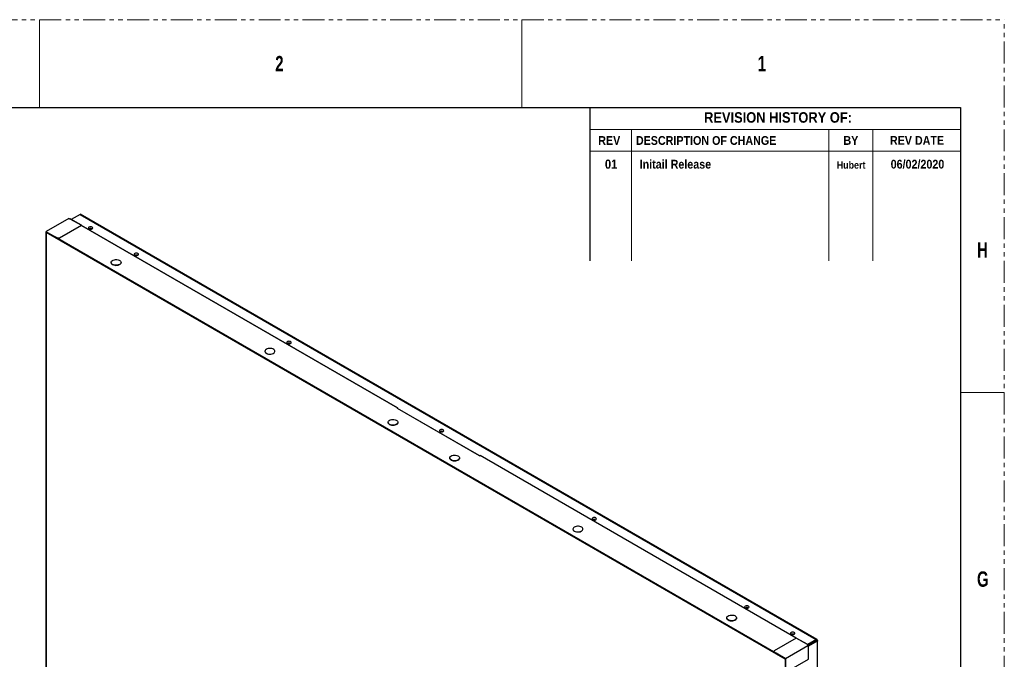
# Model space of a CAD drawing. Header units: millimetres. Extents: x 0 to 1118, y 0 to 864.
# Tile 65 of 65: x 833 to 1118, y 678 to 864. Entities that reach past the tile are written whole.
import ezdxf

# ---------------------------------------------------------------- set-up
doc = ezdxf.new("R2010")
doc.units = ezdxf.units.MM
doc.linetypes.add('PHANTOM', pattern=[12.7, 6.35, -1.27, 1.27, -1.27, 1.27, -1.27])
doc.styles.add('SLDTEXTSTYLE1', font='GOTHICB.TTF', dxfattribs={"width": 0.7304})
doc.styles.add('SLDTEXTSTYLE3', font='GOTHICB.TTF', dxfattribs={"width": 0.913})

msp = doc.modelspace()

# ---------------------------------------------------------------- linework, layer by layer
at = {"color": 7, "linetype": 'PHANTOM', "lineweight": 0}
for p in [(0, 863.6), (1117.6, 0)]:
    msp.add_line(p, (1117.6, 863.6), dxfattribs=at)
at = {"color": 7, "linetype": 'Continuous', "lineweight": 0}
for p, q in [((838.2, 863.6), (838.2, 838.2)), ((977.9, 863.6), (977.9, 838.2)), ((1104.9, 838.2), (997.58, 838.2)), ((1104.9, 838.2), (1104.9, 793.75)), ((997.58, 831.85), (997.58, 793.75)), ((1104.9, 831.85), (997.58, 831.85)), ((1009.65, 831.85), (1009.65, 793.75)), ((1066.8, 831.85), (1066.8, 793.75)), ((1079.5, 831.85), (1079.5, 793.75)), ((1104.9, 825.5), (997.58, 825.5)), ((1104.9, 755.65), (1117.6, 755.65))]:
    msp.add_line(p, q, dxfattribs=at)
at = {"color": 7, "linetype": 'Continuous', "lineweight": 30}
for p, q in [((12.7, 838.2), (1104.9, 838.2)), ((997.58, 838.2), (997.58, 793.75)), ((1104.9, 838.2), (1104.9, 25.4)), ((849.9679, 807.2386), (847.4482, 805.784)), ((849.9679, 807.2386), (1063.1262, 684.1849)), ((1063.3137, 684.1612), (850.0304, 807.287)), ((846.6872, 806.0416), (840.1815, 802.286)), ((846.6973, 806.0406), (840.1919, 802.2852)), ((844.028, 800.4176), (850.3743, 804.0812)), ((850.3743, 804.0649), (844.028, 800.4013)), ((847.0623, 805.9932), (850.3743, 804.0812)), ((850.3943, 804.0832), (847.0873, 805.9923)), ((850.3743, 804.0649), (941.9161, 751.2189)), ((941.9329, 751.2211), (850.3918, 804.0667)), ((850.4026, 804.0649), (850.4026, 804.0604)), ((840.1246, 802.1853), (840.1773, 802.2767)), ((840.1387, 802.1772), (840.1246, 802.1853)), ((840.1532, 799.1152), (840.1246, 802.1853)), ((840.1915, 802.2686), (840.1387, 802.1772)), ((840.1387, 802.1772), (840.1617, 799.7092)), ((840.1882, 802.1322), (840.1617, 802.1169)), ((840.1617, 802.1169), (840.1617, 663.1171)), ((840.1617, 802.1169), (1054.0986, 678.6137)), ((840.1915, 802.2686), (840.1773, 802.2767)), ((840.1882, 802.1322), (1054.1252, 678.629)), ((840.1919, 802.2852), (840.1919, 802.2239)), ((840.1919, 802.2239), (843.533, 800.336)), ((840.1919, 802.2076), (840.1919, 802.2239)), ((842.878, 800.6898), (840.1919, 802.2076)), ((840.4923, 802.0379), (840.4923, 801.9566)), ((840.5047, 801.9495), (840.5047, 802.0309)), ((840.1387, 799.1069), (840.1617, 799.1201)), ((840.1511, 799.0997), (840.1387, 799.1069)), ((840.1387, 666.2353), (840.1387, 799.1069)), ((840.1617, 799.1058), (840.1511, 799.0997)), ((840.1511, 799.0997), (840.1511, 666.2281)), ((842.878, 800.6898), (842.8496, 800.6734)), ((842.8496, 800.6734), (1051.4814, 680.2327)), ((842.8496, 800.6591), (842.8496, 800.6734)), ((1051.4814, 680.2185), (842.8496, 800.6591)), ((843.533, 800.3196), (842.878, 800.6898)), ((843.3945, 800.2812), (843.4465, 800.3145)), ((843.533, 800.336), (844.028, 800.4176)), ((844.028, 800.4013), (843.533, 800.3196)), ((843.533, 800.3196), (843.533, 800.336)), ((843.6067, 800.1587), (843.6586, 800.192)), ((844.0075, 799.9906), (844.0075, 799.9274)), ((844.028, 800.4013), (844.028, 800.4176)), ((847.9143, 797.672), (847.9143, 797.7353)), ((848.7357, 797.1978), (848.7357, 797.2611)), ((849.0893, 796.9937), (849.0893, 797.057)), ((855.1181, 793.5766), (855.0633, 793.545)), ((855.2629, 793.4633), (855.2787, 793.4839)), ((855.2629, 793.4298), (855.2629, 793.4633)), ((855.2629, 793.4633), (855.6694, 793.2286)), ((855.6853, 793.2492), (855.6694, 793.2286)), ((855.6694, 793.2286), (855.6694, 793.195)), ((855.6958, 793.1798), (855.7402, 793.1734)), ((855.7402, 793.1734), (855.7783, 793.1955)), ((855.9825, 793.0143), (856.0373, 793.046)), ((856.0267, 792.9888), (856.0815, 793.0204)), ((856.2051, 792.8858), (856.2051, 792.9491)), ((856.2228, 792.8756), (856.2228, 792.9389)), ((858.966, 793.3396), (858.966, 793.3232)), ((861.841, 793.3232), (861.841, 793.3396)), ((857.4284, 792.1796), (857.4284, 792.2429)), ((857.4814, 792.2123), (857.4814, 792.149)), ((857.5168, 792.1919), (857.5168, 792.1286)), ((857.9261, 791.9556), (857.9076, 791.903)), ((857.9613, 791.9352), (857.9344, 791.8875)), ((859.9746, 790.7097), (860.0294, 790.7414)), ((860.0022, 790.7257), (860.1052, 790.6976)), ((903.5137, 767.6227), (903.5137, 767.6064)), ((906.3887, 767.6064), (906.3887, 767.6227)), ((941.9161, 751.2046), (941.9161, 751.2189)), ((941.9398, 751.209), (941.9275, 751.2)), ((941.9276, 751.198), (941.9276, 751.0287)), ((965.4973, 737.4221), (941.9329, 751.0255)), ((941.94, 751.2051), (941.94, 751.0215)), ((965.6545, 737.3803), (941.94, 751.0704)), ((939.1696, 747.039), (939.1696, 747.0227)), ((942.0446, 747.0227), (942.0446, 747.039)), ((943.2188, 742.6539), (943.2736, 742.6855)), ((943.2464, 742.6698), (943.3493, 742.6418)), ((957.0241, 736.7319), (957.0241, 736.7155)), ((959.8991, 736.7155), (959.8991, 736.7319)), ((965.8323, 737.3981), (965.8323, 737.4124)), ((1057.3422, 684.5967), (965.8505, 737.4138)), ((965.8576, 737.4015), (965.8579, 737.3976)), ((964.043, 730.6323), (964.0979, 730.6639)), ((964.0707, 730.6482), (964.1736, 730.6202)), ((992.6799, 716.1482), (992.6799, 716.1319)), ((995.5549, 716.1319), (995.5549, 716.1482)), ((1037.2276, 690.4313), (1037.2276, 690.415)), ((1040.1026, 690.415), (1040.1026, 690.4313)), ((1057.3461, 684.5989), (1050.9998, 680.9353)), ((1060.658, 682.687), (1057.3461, 684.5989)), ((1060.6731, 682.6918), (1057.3661, 684.6009)), ((1047.8175, 682.2703), (1047.8723, 682.302)), ((1047.8451, 682.2863), (1047.9481, 682.2582)), ((1054.2343, 678.7208), (1060.74, 682.4764)), ((1054.2489, 678.6962), (1060.7543, 682.4516)), ((1063.1262, 684.1849), (1060.6065, 682.7303)), ((1060.6625, 682.5876), (1060.6483, 682.5795)), ((1060.6483, 682.5795), (1060.6483, 682.5698)), ((1060.658, 682.687), (1060.658, 682.6707)), ((1063.1262, 683.9807), (1060.6625, 682.5584)), ((1060.6625, 682.5876), (1060.6625, 682.5445)), ((1060.6629, 682.6678), (1060.6771, 682.676)), ((1060.7977, 682.3204), (1060.8816, 682.2889)), ((1060.8118, 682.3286), (1060.8957, 682.2971)), ((1063.2512, 683.7642), (1060.8209, 682.3612)), ((1060.8815, 682.2832), (1060.8957, 682.2751)), ((1060.8816, 682.2889), (1060.8957, 682.2971)), ((1060.8957, 678.4506), (1060.8957, 682.2751)), ((1063.428, 683.6622), (1060.9074, 682.2071)), ((1060.9074, 678.5027), (1060.9074, 682.2917)), ((1063.1262, 683.9807), (1063.1262, 684.1849)), ((1063.2512, 683.9086), (1063.1262, 683.9807)), ((1063.2512, 683.9086), (1063.428, 684.0106)), ((1063.2512, 683.7642), (1063.2512, 683.9086)), ((1063.2512, 683.7642), (1063.428, 683.6622)), ((1063.428, 683.6622), (1063.428, 545.5635)), ((1063.5012, 545.5934), (1063.5012, 683.8364)), ((1049.567, 681.2604), (1049.567, 681.3237)), ((1049.62, 681.2931), (1049.62, 681.2298)), ((1049.6553, 681.2726), (1049.6553, 681.2094)), ((1050.069, 681.0338), (1050.053, 680.9798)), ((1050.9998, 680.9353), (1050.8584, 680.6496)), ((1050.8584, 680.6496), (1054.1288, 678.7208)), ((1050.8584, 680.6496), (1050.8584, 680.6332)), ((1051.5098, 680.2491), (1050.8584, 680.6332)), ((1051.144, 680.35), (1051.1988, 680.3816)), ((1051.3436, 680.2683), (1051.3594, 680.2889)), ((1051.3436, 680.2348), (1051.3436, 680.2683)), ((1051.7502, 680.0336), (1051.3436, 680.2683)), ((1051.4814, 680.2327), (1051.5098, 680.2491)), ((1051.522, 680.2419), (1051.4814, 680.2185)), ((1051.4814, 680.2185), (1051.4814, 680.2327)), ((1054.1288, 678.7045), (1051.5098, 680.2491)), ((1051.7892, 680.0843), (1051.7502, 680.0336)), ((1051.7502, 680.0336), (1051.7502, 680.0001)), ((1051.7765, 679.9849), (1051.8209, 679.9785)), ((1051.8209, 679.9785), (1051.8704, 680.007)), ((1051.8704, 680.004), (1051.8677, 680.0055)), ((1051.8704, 680.007), (1051.8704, 680.004)), ((1051.8704, 680.004), (1051.9531, 679.9562)), ((1051.9751, 679.9522), (1052.0076, 679.9555)), ((1052.1518, 679.8705), (1052.0632, 679.8193)), ((1052.1797, 679.8356), (1052.1074, 679.7938)), ((1052.187, 679.8458), (1052.187, 679.8497)), ((1052.2858, 679.7914), (1052.2858, 679.6908)), ((1052.3035, 679.6806), (1052.3035, 679.781)), ((1054.1252, 678.629), (1054.0986, 678.6137)), ((1054.0986, 678.6137), (1054.0986, 539.6139)), ((1054.1252, 678.629), (1054.1252, 539.6293)), ((1054.1288, 678.7208), (1054.2343, 678.7208)), ((1054.1288, 678.7208), (1054.1288, 678.7045)), ((1054.1288, 678.7045), (1054.2343, 678.7045)), ((1054.2347, 678.7043), (1054.1817, 678.6125)), ((1054.1959, 678.6043), (1054.1817, 678.6125)), ((1054.1817, 678.6125), (1054.2101, 675.5589)), ((1054.2489, 678.6962), (1054.1959, 678.6043)), ((1054.1959, 678.6043), (1054.2312, 674.8074)), ((1054.2343, 678.7208), (1054.2343, 678.7045)), ((1054.2489, 678.6962), (1054.2347, 678.7043)), ((1054.5494, 674.7869), (1060.8957, 678.4506)), ((1060.9074, 678.4663), (1060.9074, 678.5027))]:
    msp.add_line(p, q, dxfattribs=at)
at = {"color": 8, "linetype": 'Continuous', "lineweight": 30}
for p, q in [((840.1919, 802.2688), (840.1915, 802.2686)), ((844.1312, 799.8559), (844.1312, 799.9192)), ((844.5555, 799.611), (844.5555, 799.6743)), ((857.0826, 792.3793), (857.0721, 792.4486)), ((857.8553, 791.9964), (857.8449, 791.9392)), ((859.3116, 791.0925), (859.2987, 791.1784)), ((859.8113, 790.8791), (859.7982, 790.8116)), ((941.9161, 751.2046), (941.9276, 751.198)), ((942.5557, 743.0367), (942.5428, 743.1225)), ((943.0555, 742.8233), (943.0423, 742.7557)), ((1057.332, 684.5908), (965.8323, 737.4124)), ((963.38, 731.0151), (963.3671, 731.1009)), ((963.8797, 730.8017), (963.8666, 730.7341)), ((1047.1545, 682.6531), (1047.1416, 682.739)), ((1047.6542, 682.4397), (1047.6411, 682.3722)), ((1049.2178, 681.462), (1049.2073, 681.5313)), ((1060.6629, 682.6678), (1060.658, 682.6707)), ((1060.8816, 682.2832), (1060.8816, 682.2889)), ((1049.9973, 681.0752), (1049.9868, 681.018)), ((1052.1797, 679.8356), (1052.1797, 679.854))]:
    msp.add_line(p, q, dxfattribs=at)
at = {"color": 7, "linetype": 'Continuous', "lineweight": 30, "flags": 128}
for points in [[(852.567, 803.044), (852.7738, 802.9642), (853.0178, 802.9362), (853.2618, 802.9642), (853.4686, 803.044), (853.6068, 803.1634), (853.6553, 803.3042), (853.6068, 803.445), (853.4686, 803.5644), (853.2618, 803.6442), (853.0178, 803.6722), (852.7738, 803.6442), (852.567, 803.5644), (852.4288, 803.445), (852.3803, 803.3042), (852.4288, 803.1634), (852.567, 803.044)], [(865.8253, 795.3901), (866.0321, 795.3104), (866.276, 795.2824), (866.52, 795.3104), (866.7268, 795.3901), (866.865, 795.5095), (866.9135, 795.6504), (866.865, 795.7912), (866.7268, 795.9106), (866.52, 795.9904), (866.276, 796.0184), (866.0321, 795.9904), (865.8253, 795.9106), (865.6871, 795.7912), (865.6385, 795.6504), (865.6871, 795.5095), (865.8253, 795.3901)], [(859.3871, 792.7528), (859.1662, 792.9171), (859.0231, 793.1081), (858.9667, 793.3135), (859.0006, 793.5206), (859.1227, 793.7163), (859.3252, 793.8884), (859.5955, 794.0259), (859.9166, 794.1204), (860.2682, 794.1657), (860.6284, 794.1592), (860.9744, 794.1012), (861.2846, 793.9953), (861.5394, 793.8482), (861.7228, 793.6691), (861.8233, 793.4694), (861.8346, 793.2615), (861.756, 793.0585), (861.5925, 792.8731), (861.3542, 792.7171), (861.0561, 792.6002), (860.7171, 792.5297), (860.3584, 792.5101), (860.0025, 792.5427), (859.6718, 792.6253), (859.3871, 792.7528)], [(859.3871, 792.7364), (859.6718, 792.6089), (860.0025, 792.5263), (860.3584, 792.4938), (860.7171, 792.5134), (861.0561, 792.5838), (861.3542, 792.7008), (861.5925, 792.8568), (861.756, 793.0421), (861.8346, 793.2451), (861.841, 793.3232)], [(860.0085, 790.6902), (860.0743, 790.6768), (860.1391, 790.678)], [(910.0194, 769.8774), (910.2263, 769.7976), (910.4702, 769.7696), (910.7142, 769.7976), (910.921, 769.8774), (911.0592, 769.9968), (911.1077, 770.1376), (911.0592, 770.2785), (910.921, 770.3979), (910.7142, 770.4776), (910.4702, 770.5056), (910.2263, 770.4776), (910.0194, 770.3979), (909.8812, 770.2785), (909.8327, 770.1376), (909.8812, 769.9968), (910.0194, 769.8774)], [(903.9348, 767.0359), (904.2195, 766.9084), (904.5502, 766.8258), (904.9061, 766.7933), (905.2648, 766.8129), (905.6039, 766.8833), (905.9019, 767.0002), (906.1402, 767.1563), (906.3038, 767.3416), (906.3824, 767.5446), (906.3711, 767.7525), (906.2705, 767.9523), (906.0871, 768.1313), (905.8323, 768.2784), (905.5222, 768.3843), (905.1761, 768.4424), (904.816, 768.4489), (904.4643, 768.4035), (904.1433, 768.3091), (903.873, 768.1715), (903.6704, 767.9995), (903.5484, 767.8037), (903.5145, 767.5967), (903.5708, 767.3912), (903.7139, 767.2003), (903.9348, 767.0359)], [(903.9348, 767.0196), (904.2195, 766.8921), (904.5502, 766.8095), (904.9061, 766.7769), (905.2648, 766.7965), (905.6039, 766.867), (905.9019, 766.9839), (906.1402, 767.1399), (906.3038, 767.3253), (906.3824, 767.5283), (906.3887, 767.6064)], [(941.9329, 751.0255), (941.9036, 751.0459), (941.8812, 751.069), (941.8665, 751.0941), (941.86, 751.1204), (941.8619, 751.1468), (941.8722, 751.1727), (941.8905, 751.197), (941.9161, 751.2189)], [(939.5906, 746.4522), (939.3698, 746.6166), (939.2267, 746.8075), (939.1703, 747.013), (939.2042, 747.2201), (939.3263, 747.4158), (939.5288, 747.5878), (939.7991, 747.7254), (940.1202, 747.8198), (940.4718, 747.8652), (940.832, 747.8587), (941.178, 747.8006), (941.4882, 747.6947), (941.743, 747.5476), (941.9264, 747.3686), (942.0269, 747.1688), (942.0382, 746.9609), (941.9596, 746.7579), (941.796, 746.5726), (941.5577, 746.4165), (941.2597, 746.2996), (940.9207, 746.2292), (940.562, 746.2096), (940.2061, 746.2421), (939.8754, 746.3247), (939.5906, 746.4522)], [(939.5906, 746.4359), (939.8754, 746.3084), (940.2061, 746.2258), (940.562, 746.1933), (940.9207, 746.2128), (941.2597, 746.2833), (941.5577, 746.4002), (941.796, 746.5562), (941.9596, 746.7416), (942.0382, 746.9446), (942.0446, 747.0227)], [(954.2136, 744.3646), (954.4204, 744.2849), (954.6644, 744.2569), (954.9084, 744.2849), (955.1152, 744.3646), (955.2534, 744.484), (955.3019, 744.6249), (955.2534, 744.7657), (955.1152, 744.8851), (954.9084, 744.9649), (954.6644, 744.9929), (954.4204, 744.9649), (954.2136, 744.8851), (954.0754, 744.7657), (954.0269, 744.6249), (954.0754, 744.484), (954.2136, 744.3646)], [(943.2526, 742.6343), (943.3184, 742.6209), (943.3833, 742.6222)], [(957.4451, 736.1451), (957.2242, 736.3094), (957.0811, 736.5004), (957.0248, 736.7058), (957.0587, 736.9129), (957.1807, 737.1086), (957.3833, 737.2807), (957.6536, 737.4182), (957.9746, 737.5127), (958.3263, 737.558), (958.6864, 737.5515), (959.0325, 737.4935), (959.3426, 737.3876), (959.5974, 737.2405), (959.7808, 737.0614), (959.8814, 736.8617), (959.8927, 736.6538), (959.8141, 736.4508), (959.6505, 736.2654), (959.4122, 736.1094), (959.1142, 735.9925), (958.7751, 735.922), (958.4164, 735.9024), (958.0605, 735.935), (957.7298, 736.0176), (957.4451, 736.1451)], [(957.4451, 736.1287), (957.7298, 736.0013), (958.0605, 735.9186), (958.4164, 735.8861), (958.7751, 735.9057), (959.1142, 735.9761), (959.4122, 736.0931), (959.6505, 736.2491), (959.8141, 736.4344), (959.8927, 736.6374), (959.8991, 736.7155)], [(964.0769, 730.6127), (964.1427, 730.5993), (964.2076, 730.6006)], [(998.4078, 718.8519), (998.6146, 718.7721), (998.8586, 718.7441), (999.1025, 718.7721), (999.3093, 718.8519), (999.4475, 718.9713), (999.4961, 719.1121), (999.4475, 719.253), (999.3093, 719.3723), (999.1025, 719.4521), (998.8586, 719.4801), (998.6146, 719.4521), (998.4078, 719.3723), (998.2696, 719.253), (998.2211, 719.1121), (998.2696, 718.9713), (998.4078, 718.8519)], [(993.1009, 715.5614), (993.3857, 715.4339), (993.7164, 715.3513), (994.0723, 715.3187), (994.431, 715.3383), (994.77, 715.4088), (995.0681, 715.5257), (995.3063, 715.6817), (995.4699, 715.8671), (995.5485, 716.0701), (995.5372, 716.278), (995.4367, 716.4778), (995.2533, 716.6568), (994.9985, 716.8039), (994.6883, 716.9098), (994.3423, 716.9678), (993.9821, 716.9744), (993.6305, 716.929), (993.3094, 716.8345), (993.0391, 716.697), (992.8366, 716.5249), (992.7145, 716.3292), (992.6806, 716.1221), (992.737, 715.9167), (992.8801, 715.7258), (993.1009, 715.5614)], [(993.1009, 715.5451), (993.3857, 715.4176), (993.7164, 715.335), (994.0723, 715.3024), (994.431, 715.322), (994.77, 715.3924), (995.0681, 715.5094), (995.3063, 715.6654), (995.4699, 715.8507), (995.5485, 716.0538), (995.5549, 716.1319)], [(1042.602, 693.3391), (1042.8088, 693.2594), (1043.0527, 693.2313), (1043.2967, 693.2594), (1043.5035, 693.3391), (1043.6417, 693.4585), (1043.6902, 693.5994), (1043.6417, 693.7402), (1043.5035, 693.8596), (1043.2967, 693.9394), (1043.0527, 693.9674), (1042.8088, 693.9394), (1042.602, 693.8596), (1042.4638, 693.7402), (1042.4152, 693.5994), (1042.4638, 693.4585), (1042.602, 693.3391)], [(1037.6487, 689.8445), (1037.4278, 690.0089), (1037.2847, 690.1998), (1037.2284, 690.4053), (1037.2623, 690.6124), (1037.3843, 690.8081), (1037.5869, 690.9801), (1037.8571, 691.1177), (1038.1782, 691.2121), (1038.5299, 691.2575), (1038.89, 691.251), (1039.236, 691.1929), (1039.5462, 691.087), (1039.801, 690.94), (1039.9844, 690.7609), (1040.0849, 690.5611), (1040.0963, 690.3532), (1040.0177, 690.1502), (1039.8541, 689.9649), (1039.6158, 689.8089), (1039.3178, 689.6919), (1038.9787, 689.6215), (1038.62, 689.6019), (1038.2641, 689.6344), (1037.9334, 689.717), (1037.6487, 689.8445)], [(1037.6487, 689.8282), (1037.9334, 689.7007), (1038.2641, 689.6181), (1038.62, 689.5856), (1038.9787, 689.6051), (1039.3178, 689.6756), (1039.6158, 689.7925), (1039.8541, 689.9485), (1040.0177, 690.1339), (1040.0963, 690.3369), (1040.1026, 690.415)], [(1055.8602, 685.6853), (1056.067, 685.6055), (1056.311, 685.5775), (1056.555, 685.6055), (1056.7618, 685.6853), (1056.9, 685.8047), (1056.9485, 685.9455), (1056.9, 686.0864), (1056.7618, 686.2058), (1056.5549, 686.2855), (1056.311, 686.3136), (1056.067, 686.2855), (1055.8602, 686.2058), (1055.722, 686.0864), (1055.6735, 685.9455), (1055.722, 685.8047), (1055.8602, 685.6853)], [(1047.8514, 682.2508), (1047.9172, 682.2373), (1047.9821, 682.2386)], [(1050.1067, 681.0121), (1050.1005, 680.9968), (1050.0827, 680.9626)]]:
    msp.add_lwpolyline(points, dxfattribs=at)
at = {"color": 8, "linetype": 'Continuous', "lineweight": 30, "flags": 128}
for points in [[(852.71, 803.0701), (852.7291, 803.1079), (852.7968, 803.1664), (852.8982, 803.2055), (853.0178, 803.2192), (853.1374, 803.2055), (853.2388, 803.1664), (853.3065, 803.1079), (853.3303, 803.0388), (853.3303, 803.0377)], [(865.9683, 795.4162), (865.9873, 795.454), (866.0551, 795.5126), (866.1565, 795.5517), (866.276, 795.5654), (866.3956, 795.5517), (866.497, 795.5126), (866.5648, 795.454), (866.5885, 795.385), (866.5885, 795.3838)], [(859.9728, 790.774), (859.9619, 790.7452), (859.9506, 790.7236)], [(910.1624, 769.9035), (910.1815, 769.9413), (910.2492, 769.9998), (910.3506, 770.0389), (910.4702, 770.0526), (910.5898, 770.0389), (910.6912, 769.9998), (910.7589, 769.9413), (910.7827, 769.8722), (910.7827, 769.8711)], [(954.3566, 744.3907), (954.3757, 744.4285), (954.4434, 744.4871), (954.5448, 744.5262), (954.6644, 744.5399), (954.784, 744.5262), (954.8854, 744.4871), (954.9531, 744.4285), (954.9769, 744.3595), (954.9769, 744.3583)], [(943.217, 742.7182), (943.206, 742.6894), (943.1948, 742.6677)], [(964.0413, 730.6966), (964.0303, 730.6678), (964.0191, 730.6461)], [(998.5508, 718.878), (998.5699, 718.9158), (998.6376, 718.9743), (998.739, 719.0134), (998.8586, 719.0271), (998.9782, 719.0134), (999.0795, 718.9743), (999.1473, 718.9158), (999.1711, 718.8467), (999.1711, 718.8456)], [(1042.745, 693.3652), (1042.764, 693.403), (1042.8318, 693.4616), (1042.9332, 693.5007), (1043.0527, 693.5144), (1043.1723, 693.5007), (1043.2737, 693.4616), (1043.3414, 693.403), (1043.3652, 693.334), (1043.3652, 693.3328)], [(1056.0032, 685.7114), (1056.0223, 685.7492), (1056.09, 685.8077), (1056.1914, 685.8468), (1056.311, 685.8606), (1056.4306, 685.8468), (1056.532, 685.8077), (1056.5997, 685.7492), (1056.6235, 685.6802), (1056.6235, 685.679)], [(1047.8157, 682.3346), (1047.8048, 682.3058), (1047.7935, 682.2842)]]:
    msp.add_lwpolyline(points, dxfattribs=at)
at = {"color": 7, "linetype": 'Continuous', "lineweight": 30}
for centre, radius, start, end in [((846.6914, 806.0323), 0.0102, 54.444892, 114.242811), ((846.9457, 806.5236), 0.5431, 242.785164, 282.40343), ((850.3853, 804.0677), 0.0175, 350.792915, 129.189402), ((850.3845, 804.0506), 0.0176, 65.635345, 125.663436), ((859.6562, 793.374), 0.692, 184.20502, 247.115225), ((904.2039, 767.6572), 0.6921, 184.207771, 247.112475), ((941.9763, 751.1037), 0.1174, 120.792526, 171.828858), ((941.9129, 751.198), 0.0147, 359.859204, 7.46995), ((941.9106, 751.2052), 0.0294, 359.857658, 7.482895), ((939.8598, 747.0735), 0.692, 184.206715, 247.113481), ((957.7142, 736.7663), 0.692, 184.206238, 247.113908), ((965.6749, 737.7682), 0.389, 242.826216, 293.858785), ((993.3701, 716.1826), 0.692, 184.206498, 247.113549), ((1037.9178, 690.4657), 0.692, 184.204222, 247.116023), ((1057.3578, 684.5826), 0.0201, 65.693768, 125.591751), ((1060.7661, 682.6012), 0.1284, 147.257595, 175.634272), ((1060.7913, 682.6176), 0.1502, 152.485643, 250.027629), ((1060.9122, 682.5917), 0.2498, 160.268476, 180.925984), ((1051.9705, 679.9897), 0.0378, 242.459548, 276.913253), ((1052.1745, 679.847), 0.0126, 294.423901, 354.210386)]:
    msp.add_arc(centre, radius, start, end, dxfattribs=at)
for points, knots in [([(850.0304, 807.287), (850.0225, 807.2876), (850.0069, 807.2888), (849.9809, 807.2553), (849.9679, 807.2386)], [0, 0, 0, 0, 0.49995251, 1, 1, 1, 1]), ([(847.0871, 805.9919), (847.0849, 805.9931), (847.0798, 805.9959), (847.0709, 805.9957), (847.0647, 805.9939), (847.0623, 805.9932)], [0, 0, 0, 0, 0.30781498, 0.7449829, 1, 1, 1, 1]), ([(840.1773, 802.2767), (840.1776, 802.2788), (840.1781, 802.2829), (840.1814, 802.2865), (840.1862, 802.2876), (840.19, 802.286), (840.1919, 802.2852)], [0, 0, 0, 0, 0.2500453, 0.49995765, 0.75000083, 1, 1, 1, 1]), ([(840.1919, 802.2688), (840.1919, 802.2688), (840.1918, 802.2688), (840.1916, 802.2687), (840.1915, 802.2686), (840.1915, 802.2686), (840.1915, 802.2686)], [0, 0, 0, 0, 0.29839091, 0.60547392, 0.91681627, 1, 1, 1, 1]), ([(853.3409, 803.084), (853.3415, 803.0852), (853.3444, 803.0908), (853.3264, 803.0698), (853.2725, 803.041), (853.1847, 803.0115), (853.0708, 802.9943), (852.9426, 802.9958), (852.8274, 803.0173), (852.7604, 803.0433), (852.7212, 803.0642), (852.6963, 803.0829), (852.6954, 803.0845), (852.6949, 803.0854)], [0, 0, 0, 0, 0.02659264, 0.12606571, 0.22639893, 0.33141405, 0.44713678, 0.5712623, 0.69731977, 0.80325391, 0.83805631, 0.91610009, 1, 1, 1, 1]), ([(866.5991, 795.4302), (866.5997, 795.4314), (866.6026, 795.4369), (866.5846, 795.416), (866.5308, 795.3872), (866.443, 795.3577), (866.329, 795.3405), (866.2008, 795.342), (866.0856, 795.3635), (866.0186, 795.3895), (865.9794, 795.4104), (865.9545, 795.4291), (865.9536, 795.4307), (865.9532, 795.4315)], [0, 0, 0, 0, 0.02659257, 0.12606539, 0.22639992, 0.33141559, 0.44713803, 0.57126323, 0.69731367, 0.80324753, 0.83805673, 0.9161003, 1, 1, 1, 1]), ([(859.2644, 791.1851), (859.2644, 791.1839), (859.2643, 791.1605), (859.2711, 791.1357), (859.2775, 791.1121)], [0, 0, 0, 0, 0.05077059, 1, 1, 1, 1]), ([(910.7933, 769.9175), (910.7939, 769.9186), (910.7968, 769.9242), (910.7788, 769.9033), (910.725, 769.8744), (910.6371, 769.8449), (910.5232, 769.8277), (910.395, 769.8292), (910.2798, 769.8507), (910.2128, 769.8768), (910.1736, 769.8976), (910.1487, 769.9163), (910.1478, 769.9179), (910.1473, 769.9188)], [0, 0, 0, 0, 0.02659466, 0.12606411, 0.22639959, 0.33141541, 0.44713801, 0.57126077, 0.69731475, 0.80324876, 0.838058, 0.91609541, 1, 1, 1, 1]), ([(941.9161, 751.2189), (941.9188, 751.2203), (941.9241, 751.223), (941.9313, 751.2225), (941.9367, 751.2186), (941.9391, 751.2133), (941.9396, 751.2097), (941.9398, 751.209)], [0, 0, 0, 0, 0.23632266, 0.47257439, 0.70867533, 0.94463742, 1, 1, 1, 1]), ([(941.9161, 751.2046), (941.9174, 751.2054), (941.9199, 751.2068), (941.9234, 751.2066), (941.926, 751.2047), (941.9272, 751.2021), (941.9275, 751.2003), (941.9275, 751.2)], [0, 0, 0, 0, 0.23674855, 0.47362067, 0.70975323, 0.9452961, 1, 1, 1, 1]), ([(954.9875, 744.4047), (954.9881, 744.4059), (954.991, 744.4114), (954.973, 744.3905), (954.9191, 744.3616), (954.8313, 744.3322), (954.7174, 744.315), (954.5892, 744.3165), (954.474, 744.3379), (954.407, 744.364), (954.3678, 744.3848), (954.3429, 744.4036), (954.342, 744.4052), (954.3415, 744.406)], [0, 0, 0, 0, 0.02659359, 0.1260636, 0.22639861, 0.33141443, 0.44713577, 0.57126004, 0.6973118, 0.80324654, 0.83805593, 0.91609395, 1, 1, 1, 1]), ([(942.5086, 743.1293), (942.5086, 743.1281), (942.5084, 743.1046), (942.5152, 743.0799), (942.5217, 743.0563)], [0, 0, 0, 0, 0.050773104, 1, 1, 1, 1]), ([(965.8504, 737.4136), (965.8502, 737.4138), (965.8484, 737.4156), (965.8428, 737.4159), (965.8366, 737.4146), (965.833, 737.4128), (965.8323, 737.4124)], [0, 0, 0, 0, 0.03922634, 0.46827047, 0.89764849, 1, 1, 1, 1]), ([(963.3329, 731.1077), (963.3329, 731.1065), (963.3327, 731.083), (963.3395, 731.0582), (963.346, 731.0347)], [0, 0, 0, 0, 0.05077437, 1, 1, 1, 1]), ([(999.1816, 718.8919), (999.1822, 718.8931), (999.1852, 718.8987), (999.1671, 718.8777), (999.1133, 718.8489), (999.0255, 718.8194), (998.9115, 718.8022), (998.7834, 718.8037), (998.6682, 718.8252), (998.6012, 718.8513), (998.562, 718.8721), (998.537, 718.8908), (998.5362, 718.8924), (998.5357, 718.8933)], [0, 0, 0, 0, 0.02659254, 0.12606528, 0.22639973, 0.33141531, 0.44713764, 0.57126273, 0.69731307, 0.80324683, 0.83805599, 0.91609322, 1, 1, 1, 1]), ([(1043.3758, 693.3792), (1043.3764, 693.3804), (1043.3793, 693.3859), (1043.3613, 693.365), (1043.3075, 693.3361), (1043.2197, 693.3067), (1043.1057, 693.2895), (1042.9775, 693.2909), (1042.8623, 693.3124), (1042.7953, 693.3385), (1042.7561, 693.3593), (1042.7312, 693.378), (1042.7303, 693.3797), (1042.7299, 693.3805)], [0, 0, 0, 0, 0.026592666, 0.126065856, 0.226399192, 0.331414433, 0.447137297, 0.571262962, 0.697307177, 0.803241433, 0.838057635, 0.916095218, 1, 1, 1, 1]), ([(1056.6341, 685.7254), (1056.6347, 685.7265), (1056.6376, 685.7321), (1056.6196, 685.7112), (1056.5657, 685.6823), (1056.4779, 685.6528), (1056.3639, 685.6356), (1056.2358, 685.6371), (1056.1206, 685.6586), (1056.0536, 685.6847), (1056.0144, 685.7055), (1055.9895, 685.7242), (1055.9886, 685.7259), (1055.9881, 685.7267)], [0, 0, 0, 0, 0.02659258, 0.12606544, 0.2264016, 0.33141814, 0.44714063, 0.57126588, 0.69730968, 0.80324359, 0.83805968, 0.91609072, 1, 1, 1, 1]), ([(1047.1073, 682.7457), (1047.1073, 682.7445), (1047.1072, 682.721), (1047.114, 682.6963), (1047.1204, 682.6727)], [0, 0, 0, 0, 0.0507881, 1, 1, 1, 1]), ([(1058.1954, 684.0923), (1058.1952, 684.0943), (1058.1948, 684.0984), (1058.1915, 684.1019), (1058.1868, 684.103), (1058.1831, 684.1013), (1058.1813, 684.1005)], [0, 0, 0, 0, 0.24994632, 0.49998067, 0.75000678, 1, 1, 1, 1]), ([(1060.658, 682.687), (1060.6605, 682.689), (1060.6656, 682.6928), (1060.6721, 682.6931), (1060.6765, 682.6893), (1060.6779, 682.6829), (1060.6773, 682.6778), (1060.6771, 682.676)], [0, 0, 0, 0, 0.22137575, 0.44266784, 0.66274116, 0.88164133, 1, 1, 1, 1]), ([(1060.6629, 682.6678), (1060.6634, 682.6695), (1060.6644, 682.6728), (1060.6633, 682.675), (1060.661, 682.6746), (1060.659, 682.672), (1060.658, 682.6707)], [0, 0, 0, 0, 0.24999725, 0.49991464, 0.74994376, 1, 1, 1, 1]), ([(1060.7543, 682.4516), (1060.7541, 682.4539), (1060.7536, 682.4585), (1060.7503, 682.4659), (1060.7456, 682.4724), (1060.7418, 682.4751), (1060.74, 682.4764)], [0, 0, 0, 0, 0.2500453, 0.49995764, 0.75000083, 1, 1, 1, 1]), ([(1060.7401, 682.4598), (1060.7401, 682.4598), (1060.7401, 682.4599), (1060.7401, 682.4599), (1060.7401, 682.46), (1060.7401, 682.46), (1060.74, 682.4601), (1060.74, 682.4601), (1060.74, 682.4601)], [0, 0, 0, 0, 0.26686618, 0.38621236, 0.50704116, 0.61378764, 0.73313382, 1, 1, 1, 1]), ([(1060.8815, 682.2832), (1060.8613, 682.2851), (1060.8209, 682.2887), (1060.776, 682.326), (1060.7458, 682.3825), (1060.742, 682.434), (1060.7401, 682.4598)], [0, 0, 0, 0, 0.24999819, 0.50000211, 0.75000484, 1, 1, 1, 1]), ([(1060.8957, 682.2751), (1060.8755, 682.2769), (1060.835, 682.2805), (1060.7901, 682.3178), (1060.76, 682.3743), (1060.7562, 682.4259), (1060.7543, 682.4516)], [0, 0, 0, 0, 0.24999819, 0.50000211, 0.75000484, 1, 1, 1, 1]), ([(1060.8816, 682.2889), (1060.8832, 682.2885), (1060.8865, 682.2876), (1060.8879, 682.2856), (1060.8864, 682.2838), (1060.8832, 682.2834), (1060.8815, 682.2832)], [0, 0, 0, 0, 0.24998157, 0.50005217, 0.74986714, 1, 1, 1, 1]), ([(1060.8957, 682.2971), (1060.899, 682.2954), (1060.9056, 682.2922), (1060.9083, 682.2856), (1060.9054, 682.2792), (1060.8989, 682.2764), (1060.8957, 682.2751)], [0, 0, 0, 0, 0.25268409, 0.50353335, 0.75261502, 1, 1, 1, 1]), ([(1063.1262, 684.1849), (1063.1598, 684.1892), (1063.227, 684.1977), (1063.3167, 684.1662), (1063.3888, 684.1043), (1063.4149, 684.0418), (1063.428, 684.0106)], [0, 0, 0, 0, 0.24999952, 0.50000435, 0.75000862, 1, 1, 1, 1]), ([(1063.428, 684.0106), (1063.4485, 683.9837), (1063.4895, 683.9298), (1063.5071, 683.8364), (1063.4895, 683.743), (1063.4485, 683.6891), (1063.428, 683.6622)], [0, 0, 0, 0, 0.25001306, 0.50001631, 0.75000251, 1, 1, 1, 1]), ([(1054.2343, 678.7208), (1054.2362, 678.7195), (1054.24, 678.7168), (1054.2448, 678.7103), (1054.2482, 678.703), (1054.2487, 678.6984), (1054.2489, 678.6962)], [0, 0, 0, 0, 0.24999918, 0.50004236, 0.74995471, 1, 1, 1, 1]), ([(1054.2343, 678.7045), (1054.2343, 678.7045), (1054.2344, 678.7045), (1054.2346, 678.7044), (1054.2347, 678.7044), (1054.2347, 678.7043), (1054.2347, 678.7043)], [0, 0, 0, 0, 0.24342121, 0.5085366, 0.74733499, 1, 1, 1, 1]), ([(1060.8692, 679.4174), (1060.8706, 679.4184), (1060.8735, 679.4205), (1060.8747, 679.4245), (1060.8735, 679.4285), (1060.8706, 679.4306), (1060.8692, 679.4316)], [0, 0, 0, 0, 0.24997128, 0.50013731, 0.75018957, 1, 1, 1, 1]), ([(1060.8815, 679.4102), (1060.8832, 679.4114), (1060.8865, 679.4138), (1060.8879, 679.4184), (1060.8865, 679.423), (1060.8832, 679.4254), (1060.8816, 679.4265)], [0, 0, 0, 0, 0.2499843, 0.5000015, 0.74982849, 1, 1, 1, 1]), ([(1060.8816, 678.4873), (1060.8844, 678.4852), (1060.8902, 678.4811), (1060.8926, 678.473), (1060.8902, 678.465), (1060.8844, 678.4608), (1060.8815, 678.4587)], [0, 0, 0, 0, 0.24979232, 0.50004053, 0.75003344, 1, 1, 1, 1]), ([(1060.8957, 678.4506), (1060.899, 678.453), (1060.9055, 678.4577), (1060.9083, 678.4669), (1060.9055, 678.4761), (1060.899, 678.4809), (1060.8957, 678.4832)], [0, 0, 0, 0, 0.25001852, 0.50002334, 0.74983796, 1, 1, 1, 1])]:
    msp.add_open_spline(points, degree=3, knots=knots, dxfattribs=at)
at = {"color": 8, "linetype": 'Continuous', "lineweight": 30}
for points, knots in [([(857.9708, 791.8665), (857.9856, 791.8658), (858.0161, 791.8643), (858.0409, 791.8759), (858.0537, 791.8819)], [0, 0, 0, 0, 0.486523, 1, 1, 1, 1]), ([(891.5856, 772.5244), (891.5984, 772.5037), (891.6232, 772.4633), (891.6537, 772.4296), (891.6686, 772.4132)], [0, 0, 0, 0, 0.51248841, 1, 1, 1, 1]), ([(892.1063, 772.1605), (892.1212, 772.1597), (892.1517, 772.1582), (892.1765, 772.1699), (892.1893, 772.1759)], [0, 0, 0, 0, 0.48661082, 1, 1, 1, 1]), ([(911.1725, 761.2171), (911.1852, 761.1964), (911.2101, 761.156), (911.2406, 761.1224), (911.2554, 761.1059)], [0, 0, 0, 0, 0.51246647, 1, 1, 1, 1]), ([(911.6932, 760.8532), (911.708, 760.8525), (911.7385, 760.851), (911.7634, 760.8626), (911.7761, 760.8686)], [0, 0, 0, 0, 0.48657684, 1, 1, 1, 1]), ([(921.7614, 755.1042), (921.7741, 755.0836), (921.799, 755.0432), (921.8295, 755.0095), (921.8444, 754.9931)], [0, 0, 0, 0, 0.51246647, 1, 1, 1, 1]), ([(922.2821, 754.7404), (922.297, 754.7396), (922.3274, 754.7381), (922.3523, 754.7498), (922.365, 754.7558)], [0, 0, 0, 0, 0.48657684, 1, 1, 1, 1]), ([(951.7604, 737.7862), (951.7731, 737.7655), (951.798, 737.7251), (951.8285, 737.6914), (951.8434, 737.675)], [0, 0, 0, 0, 0.51246983, 1, 1, 1, 1]), ([(952.2811, 737.4223), (952.296, 737.4216), (952.3265, 737.4201), (952.3513, 737.4317), (952.3641, 737.4377)], [0, 0, 0, 0, 0.48658883, 1, 1, 1, 1]), ([(955.296, 735.7452), (955.3087, 735.7245), (955.3335, 735.6841), (955.364, 735.6504), (955.3789, 735.634)], [0, 0, 0, 0, 0.51246908, 1, 1, 1, 1]), ([(955.8167, 735.3813), (955.8315, 735.3805), (955.862, 735.379), (955.8868, 735.3907), (955.8996, 735.3967)], [0, 0, 0, 0, 0.4865902, 1, 1, 1, 1]), ([(985.295, 718.4271), (985.3077, 718.4064), (985.3325, 718.3661), (985.363, 718.3324), (985.3779, 718.3159)], [0, 0, 0, 0, 0.51246647, 1, 1, 1, 1]), ([(985.8157, 718.0632), (985.8305, 718.0625), (985.861, 718.061), (985.8858, 718.0726), (985.8986, 718.0786)], [0, 0, 0, 0, 0.48658886, 1, 1, 1, 1]), ([(995.8839, 712.3143), (995.8966, 712.2936), (995.9215, 712.2532), (995.952, 712.2195), (995.9668, 712.2031)], [0, 0, 0, 0, 0.51246647, 1, 1, 1, 1]), ([(996.4046, 711.9504), (996.4194, 711.9496), (996.4499, 711.9481), (996.4748, 711.9598), (996.4875, 711.9658)], [0, 0, 0, 0, 0.48658886, 1, 1, 1, 1]), ([(1015.4707, 701.007), (1015.4835, 700.9863), (1015.5083, 700.9459), (1015.5388, 700.9123), (1015.5537, 700.8958)], [0, 0, 0, 0, 0.51244452, 1, 1, 1, 1]), ([(1015.9914, 700.6431), (1016.0063, 700.6424), (1016.0368, 700.6409), (1016.0616, 700.6525), (1016.0744, 700.6585)], [0, 0, 0, 0, 0.48661082, 1, 1, 1, 1]), ([(1050.127, 680.9371), (1050.1419, 680.9363), (1050.1724, 680.9348), (1050.1972, 680.9465), (1050.21, 680.9525)], [0, 0, 0, 0, 0.48656275, 1, 1, 1, 1])]:
    msp.add_open_spline(points, degree=3, knots=knots, dxfattribs=at)

# ---------------------------------------------------------------- texts
at = {"color": 7, "linetype": 'Continuous', "lineweight": 0}
for s, insert, char_height, attachment_point, style in [('2', (906.4942, 853.1206), 4.445, 1, 'SLDTEXTSTYLE1'), ('1', (1046.1943, 853.1206), 4.445, 1, 'SLDTEXTSTYLE1'), ('REVISION HISTORY OF: ', (1052.0765, 836.8272), 3.048, 2, 'SLDTEXTSTYLE3'), ('REV', (1003.206, 829.9068), 2.54, 2, 'SLDTEXTSTYLE3'), ('DESCRIPTION OF CHANGE', (1010.9283, 829.9068), 2.54, 1, 'SLDTEXTSTYLE3'), ('BY', (1073.1728, 829.9148), 2.54, 2, 'SLDTEXTSTYLE3'), ('REV DATE', (1092.3203, 829.9245), 2.54, 2, 'SLDTEXTSTYLE3'), (' 01', (1003.3004, 823.1063), 2.64583, 2, 'SLDTEXTSTYLE3'), ('Initail Release', (1012.0226, 823.0446), 2.54, 1, 'SLDTEXTSTYLE3'), ('Hubert', (1073.2256, 822.5862), 2.11667, 2, 'SLDTEXTSTYLE3'), ('06/02/2020', (1092.4561, 823.0446), 2.54, 2, 'SLDTEXTSTYLE3'), ('H', (1109.6943, 799.1456), 4.445, 1, 'SLDTEXTSTYLE1'), ('G', (1109.6943, 703.8956), 4.445, 1, 'SLDTEXTSTYLE1')]:
    msp.add_mtext(s, dxfattribs=dict(at, insert=insert, char_height=char_height, attachment_point=attachment_point, style=style))

doc.saveas('drawing.dxf')
